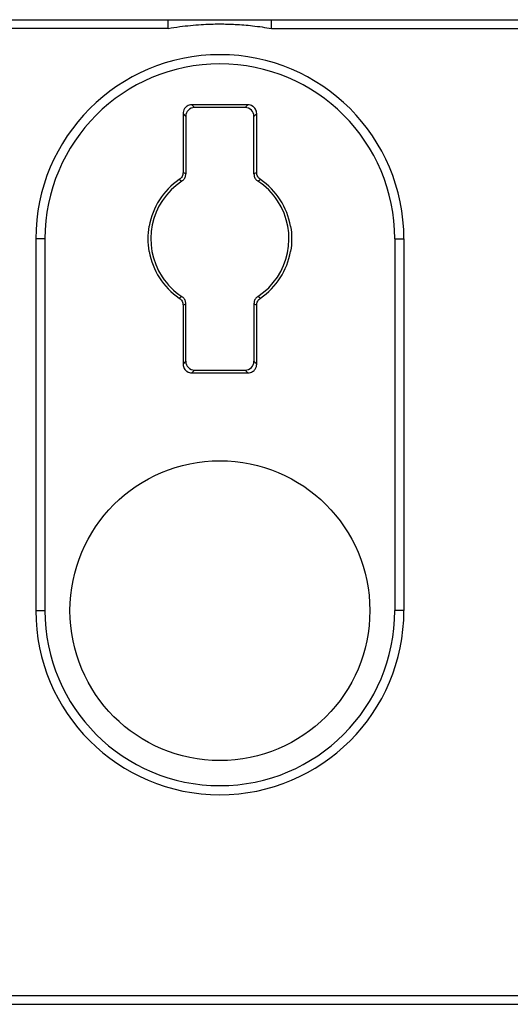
# Model space of a CAD drawing. Header units: inches. Extents: x -22 to 93, y 13 to 209.
# Tile 3 of 10: x -5 to 6, y 29 to 51. Entities that reach past the tile are written whole.
import ezdxf

# ---------------------------------------------------------------- set-up
doc = ezdxf.new("R2010")
doc.units = ezdxf.units.IN
doc.header["$MEASUREMENT"] = 0

# ---------------------------------------------------------------- blocks, each defined once
blk = doc.blocks.new('block 335')
at = {"color": 7, "lineweight": 25}
blk.add_lwpolyline([(-21.609, 51.08), (-1.792, 51.08)], dxfattribs=at)
blk = doc.blocks.new('block 338')
at = {"color": 7, "lineweight": 25}
blk.add_lwpolyline([(0.575, 51.08), (11.651, 51.08)], dxfattribs=at)
blk = doc.blocks.new('block 339')
at = {"color": 7, "lineweight": 25}
blk.add_open_spline([(-1.458, 51.08), (-1.144, 51.079), (-0.831, 51.079), (-0.517, 51.079), (-0.264, 51.079), (-0.011, 51.079), (0.242, 51.08)], degree=3, knots=[0, 0, 0, 0, 1, 1, 1, 2, 2, 2, 2], dxfattribs=at)
blk = doc.blocks.new('block 377')
at = {"color": 7, "lineweight": 25}
blk.add_lwpolyline([(-1.792, 50.881), (-21.908, 50.881)], dxfattribs=at)
blk = doc.blocks.new('block 379')
at = {"color": 7, "lineweight": 25}
blk.add_lwpolyline([(-1.792, 50.881), (-1.792, 51.08)], dxfattribs=at)
blk = doc.blocks.new('block 380')
at = {"color": 7, "lineweight": 25}
blk.add_open_spline([(-1.792, 50.881), (-1.704, 50.895), (-1.616, 50.909), (-1.528, 50.921), (-1.445, 50.932), (-1.361, 50.942), (-1.277, 50.95), (-1.198, 50.958), (-1.119, 50.964), (-1.04, 50.969), (-0.966, 50.974), (-0.892, 50.977), (-0.817, 50.98), (-0.748, 50.982), (-0.679, 50.983), (-0.61, 50.983), (-0.492, 50.983), (-0.374, 50.98), (-0.256, 50.974), (-0.124, 50.967), (0.009, 50.957), (0.14, 50.942), (0.286, 50.925), (0.43, 50.903), (0.575, 50.881)], degree=3, knots=[0, 0, 0, 0, 1, 1, 1, 2, 2, 2, 3, 3, 3, 4, 4, 4, 5, 5, 5, 6, 6, 6, 7, 7, 7, 8, 8, 8, 8], dxfattribs=at)
blk = doc.blocks.new('block 381')
at = {"color": 7, "lineweight": 25}
blk.add_lwpolyline([(0.575, 50.881), (0.575, 51.08)], dxfattribs=at)
blk = doc.blocks.new('block 389')
at = {"color": 7, "lineweight": 25}
blk.add_lwpolyline([(0.575, 50.881), (11.651, 50.881)], dxfattribs=at)
blk = doc.blocks.new('block 393')
at = {"color": 7, "lineweight": 25}
blk.add_lwpolyline([(-4.818, 46.071), (-4.818, 37.57)], dxfattribs=at)
blk = doc.blocks.new('block 394')
at = {"color": 7, "lineweight": 25}
blk.add_open_spline([(-4.818, 37.57), (-4.818, 35.246), (-2.933, 33.361), (-0.609, 33.361), (1.716, 33.361), (3.601, 35.246), (3.601, 37.57)], degree=3, knots=[0, 0, 0, 0, 1, 1, 1, 2, 2, 2, 2], dxfattribs=at)
blk = doc.blocks.new('block 395')
at = {"color": 7, "lineweight": 25}
blk.add_lwpolyline([(3.601, 46.071), (3.601, 37.57)], dxfattribs=at)
blk = doc.blocks.new('block 396')
at = {"color": 7, "lineweight": 25}
blk.add_open_spline([(3.601, 46.071), (3.601, 48.395), (1.716, 50.28), (-0.608, 50.28), (-2.933, 50.28), (-4.818, 48.395), (-4.818, 46.071)], degree=3, knots=[0, 0, 0, 0, 1, 1, 1, 2, 2, 2, 2], dxfattribs=at)
blk = doc.blocks.new('block 402')
at = {"color": 7, "lineweight": 25}
blk.add_lwpolyline([(-21.609, 28.77), (6.279, 28.77)], dxfattribs=at)
blk = doc.blocks.new('block 416')
at = {"color": 7, "lineweight": 25}
blk.add_lwpolyline([(-21.609, 28.571), (6.279, 28.571)], dxfattribs=at)
blk = doc.blocks.new('block 417')
at = {"color": 7, "lineweight": 25}
blk.add_lwpolyline([(3.392, 46.071), (3.601, 46.071)], dxfattribs=at)
blk = doc.blocks.new('block 418')
at = {"color": 7, "lineweight": 25}
blk.add_open_spline([(3.392, 46.071), (3.392, 48.28), (1.601, 50.07), (-0.608, 50.07), (-2.818, 50.07), (-4.609, 48.28), (-4.609, 46.071)], degree=3, knots=[0, 0, 0, 0, 1, 1, 1, 2, 2, 2, 2], dxfattribs=at)
blk = doc.blocks.new('block 419')
at = {"color": 7, "lineweight": 25}
blk.add_lwpolyline([(-4.609, 46.071), (-4.818, 46.071)], dxfattribs=at)
blk = doc.blocks.new('block 420')
at = {"color": 7, "lineweight": 25}
blk.add_lwpolyline([(-4.818, 37.57), (-4.609, 37.57)], dxfattribs=at)
blk = doc.blocks.new('block 421')
at = {"color": 7, "lineweight": 25}
blk.add_lwpolyline([(-4.609, 46.071), (-4.609, 37.57)], dxfattribs=at)
blk = doc.blocks.new('block 433')
at = {"color": 7, "lineweight": 25}
blk.add_lwpolyline([(3.601, 37.57), (3.392, 37.57)], dxfattribs=at)
blk = doc.blocks.new('block 434')
at = {"color": 7, "lineweight": 25}
blk.add_lwpolyline([(3.392, 46.071), (3.392, 37.57)], dxfattribs=at)
blk = doc.blocks.new('block 437')
at = {"color": 7, "lineweight": 25}
blk.add_open_spline([(-4.609, 37.57), (-4.609, 35.361), (-2.818, 33.57), (-0.608, 33.57), (1.601, 33.57), (3.392, 35.361), (3.392, 37.57)], degree=3, knots=[0, 0, 0, 0, 1, 1, 1, 2, 2, 2, 2], dxfattribs=at)
blk = doc.blocks.new('block 501')
at = {"color": 7, "lineweight": 25}
blk.add_open_spline([(0.261, 44.752), (0.28, 44.74), (0.3, 44.728), (0.321, 44.716)], degree=3, dxfattribs=at)
blk = doc.blocks.new('block 502')
at = {"color": 7, "lineweight": 25}
blk.add_open_spline([(0.261, 44.752), (0.989, 45.232), (1.19, 46.211), (0.71, 46.94), (0.592, 47.119), (0.439, 47.271), (0.261, 47.389)], degree=3, knots=[0, 0, 0, 0, 1, 1, 1, 2, 2, 2, 2], dxfattribs=at)
blk = doc.blocks.new('block 503')
at = {"color": 7, "lineweight": 25}
blk.add_open_spline([(0.321, 47.425), (0.3, 47.413), (0.28, 47.401), (0.261, 47.389)], degree=3, dxfattribs=at)
blk = doc.blocks.new('block 504')
at = {"color": 7, "lineweight": 25}
blk.add_open_spline([(1.016, 45.787), (1.049, 45.975), (1.049, 46.166), (1.016, 46.354)], degree=3, dxfattribs=at)
blk = doc.blocks.new('block 505')
at = {"color": 7, "lineweight": 25}
blk.add_open_spline([(-1.478, 47.389), (-1.497, 47.401), (-1.517, 47.413), (-1.538, 47.425)], degree=3, dxfattribs=at)
blk = doc.blocks.new('block 506')
at = {"color": 7, "lineweight": 25}
blk.add_open_spline([(-1.478, 47.389), (-2.206, 46.909), (-2.407, 45.93), (-1.927, 45.201), (-1.809, 45.023), (-1.656, 44.87), (-1.478, 44.752)], degree=3, knots=[0, 0, 0, 0, 1, 1, 1, 2, 2, 2, 2], dxfattribs=at)
blk = doc.blocks.new('block 507')
at = {"color": 7, "lineweight": 25}
blk.add_open_spline([(-1.538, 44.716), (-1.517, 44.728), (-1.497, 44.74), (-1.478, 44.752)], degree=3, dxfattribs=at)
blk = doc.blocks.new('block 508')
at = {"color": 7, "lineweight": 25}
blk.add_open_spline([(-2.233, 46.354), (-2.266, 46.166), (-2.266, 45.975), (-2.233, 45.787)], degree=3, dxfattribs=at)
blk = doc.blocks.new('block 509')
at = {"color": 7, "lineweight": 25}
blk.add_open_spline([(2.82, 37.57), (2.82, 39.464), (1.285, 40.999), (-0.608, 40.999), (-2.502, 40.999), (-4.037, 39.464), (-4.037, 37.57), (-4.037, 35.677), (-2.502, 34.142), (-0.608, 34.142), (1.285, 34.142), (2.82, 35.677), (2.82, 37.57), (2.82, 37.57), (2.82, 37.57), (2.82, 37.57)], degree=3, knots=[0, 0, 0, 0, 1, 1, 1, 2, 2, 2, 3, 3, 3, 4, 4, 4, 5, 5, 5, 5], dxfattribs=at)
blk = doc.blocks.new('block 510')
at = {"color": 7, "lineweight": 25}
blk.add_open_spline([(-1.538, 44.716), (-1.512, 44.699), (-1.489, 44.674), (-1.474, 44.644), (-1.459, 44.615), (-1.451, 44.582), (-1.451, 44.551)], degree=3, knots=[0, 0, 0, 0, 1, 1, 1, 2, 2, 2, 2], dxfattribs=at)
blk = doc.blocks.new('block 511')
at = {"color": 7, "lineweight": 25}
blk.add_open_spline([(0.234, 44.551), (0.234, 44.582), (0.242, 44.615), (0.257, 44.644), (0.272, 44.674), (0.295, 44.699), (0.321, 44.716)], degree=3, knots=[0, 0, 0, 0, 1, 1, 1, 2, 2, 2, 2], dxfattribs=at)
blk = doc.blocks.new('block 512')
at = {"color": 7, "lineweight": 25}
blk.add_open_spline([(0.321, 47.425), (0.295, 47.442), (0.272, 47.467), (0.257, 47.496), (0.242, 47.526), (0.234, 47.559), (0.234, 47.59)], degree=3, knots=[0, 0, 0, 0, 1, 1, 1, 2, 2, 2, 2], dxfattribs=at)
blk = doc.blocks.new('block 513')
at = {"color": 7, "lineweight": 25}
blk.add_open_spline([(-1.451, 47.59), (-1.451, 47.559), (-1.459, 47.526), (-1.474, 47.496), (-1.489, 47.467), (-1.512, 47.442), (-1.538, 47.425)], degree=3, knots=[0, 0, 0, 0, 1, 1, 1, 2, 2, 2, 2], dxfattribs=at)
blk = doc.blocks.new('block 514')
at = {"color": 7, "lineweight": 25}
blk.add_open_spline([(0.234, 48.934), (0.234, 48.974), (0.222, 49.009), (0.206, 49.036), (0.19, 49.063), (0.169, 49.083), (0.149, 49.098), (0.107, 49.126), (0.067, 49.134), (0.034, 49.134)], degree=3, knots=[0, 0, 0, 0, 1, 1, 1, 2, 2, 2, 3, 3, 3, 3], dxfattribs=at)
blk = doc.blocks.new('block 515')
at = {"color": 7, "lineweight": 25}
blk.add_lwpolyline([(0.234, 47.59), (0.234, 48.934)], dxfattribs=at)
blk = doc.blocks.new('block 516')
at = {"color": 7, "lineweight": 25}
blk.add_lwpolyline([(-1.451, 48.934), (-1.451, 47.59)], dxfattribs=at)
blk = doc.blocks.new('block 517')
at = {"color": 7, "lineweight": 25}
blk.add_lwpolyline([(0.034, 49.134), (-1.251, 49.134)], dxfattribs=at)
blk = doc.blocks.new('block 518')
at = {"color": 7, "lineweight": 25}
blk.add_open_spline([(1.009, 46.357), (0.932, 46.791), (0.684, 47.175), (0.321, 47.425)], degree=3, dxfattribs=at)
blk = doc.blocks.new('block 519')
at = {"color": 7, "lineweight": 25}
blk.add_open_spline([(-1.451, 43.207), (-1.451, 43.167), (-1.439, 43.132), (-1.423, 43.105), (-1.407, 43.077), (-1.386, 43.057), (-1.366, 43.043), (-1.324, 43.014), (-1.284, 43.007), (-1.251, 43.008)], degree=3, knots=[0, 0, 0, 0, 1, 1, 1, 2, 2, 2, 3, 3, 3, 3], dxfattribs=at)
blk = doc.blocks.new('block 520')
at = {"color": 7, "lineweight": 25}
blk.add_open_spline([(-2.226, 45.784), (-2.149, 45.351), (-1.901, 44.965), (-1.538, 44.716)], degree=3, dxfattribs=at)
blk = doc.blocks.new('block 521')
at = {"color": 7, "lineweight": 25}
blk.add_open_spline([(0.321, 44.716), (0.684, 44.965), (0.932, 45.351), (1.009, 45.784)], degree=3, dxfattribs=at)
blk = doc.blocks.new('block 522')
at = {"color": 7, "lineweight": 25}
blk.add_open_spline([(-1.251, 49.134), (-1.292, 49.134), (-1.327, 49.122), (-1.354, 49.105), (-1.381, 49.089), (-1.401, 49.069), (-1.415, 49.048), (-1.444, 49.007), (-1.451, 48.967), (-1.451, 48.934)], degree=3, knots=[0, 0, 0, 0, 1, 1, 1, 2, 2, 2, 3, 3, 3, 3], dxfattribs=at)
blk = doc.blocks.new('block 523')
at = {"color": 7, "lineweight": 25}
blk.add_open_spline([(0.034, 43.008), (0.075, 43.007), (0.11, 43.019), (0.137, 43.035), (0.164, 43.052), (0.184, 43.072), (0.198, 43.093), (0.227, 43.134), (0.234, 43.174), (0.234, 43.207)], degree=3, knots=[0, 0, 0, 0, 1, 1, 1, 2, 2, 2, 3, 3, 3, 3], dxfattribs=at)
blk = doc.blocks.new('block 524')
at = {"color": 7, "lineweight": 25}
blk.add_lwpolyline([(-1.451, 44.551), (-1.451, 43.207)], dxfattribs=at)
blk = doc.blocks.new('block 525')
at = {"color": 7, "lineweight": 25}
blk.add_open_spline([(-1.538, 47.425), (-1.901, 47.175), (-2.149, 46.791), (-2.226, 46.357)], degree=3, dxfattribs=at)
blk = doc.blocks.new('block 526')
at = {"color": 7, "lineweight": 25}
blk.add_lwpolyline([(-1.251, 43.008), (0.034, 43.008)], dxfattribs=at)
blk = doc.blocks.new('block 527')
at = {"color": 7, "lineweight": 25}
blk.add_lwpolyline([(0.234, 43.207), (0.234, 44.551)], dxfattribs=at)
blk = doc.blocks.new('block 528')
at = {"color": 7, "lineweight": 25}
blk.add_lwpolyline([(1.009, 45.784), (1.016, 45.787)], dxfattribs=at)
blk = doc.blocks.new('block 529')
at = {"color": 7, "lineweight": 25}
blk.add_lwpolyline([(-2.226, 46.357), (-2.233, 46.354)], dxfattribs=at)
blk = doc.blocks.new('block 530')
at = {"color": 7, "lineweight": 25}
blk.add_lwpolyline([(-2.233, 45.787), (-2.226, 45.784)], dxfattribs=at)
blk = doc.blocks.new('block 531')
at = {"color": 7, "lineweight": 25}
blk.add_lwpolyline([(1.016, 46.354), (1.009, 46.357)], dxfattribs=at)
blk = doc.blocks.new('block 532')
at = {"color": 7, "lineweight": 25}
blk.add_lwpolyline([(0.034, 49.134), (-0.029, 49.071)], dxfattribs=at)
blk = doc.blocks.new('block 533')
at = {"color": 7, "lineweight": 25}
blk.add_lwpolyline([(0.234, 48.934), (0.171, 48.871)], dxfattribs=at)
blk = doc.blocks.new('block 534')
at = {"color": 7, "lineweight": 25}
blk.add_open_spline([(0.171, 48.871), (0.171, 48.981), (0.081, 49.071), (-0.029, 49.071)], degree=3, dxfattribs=at)
blk = doc.blocks.new('block 535')
at = {"color": 7, "lineweight": 25}
blk.add_lwpolyline([(-1.251, 43.008), (-1.188, 43.071)], dxfattribs=at)
blk = doc.blocks.new('block 536')
at = {"color": 7, "lineweight": 25}
blk.add_lwpolyline([(-1.451, 43.207), (-1.388, 43.27)], dxfattribs=at)
blk = doc.blocks.new('block 537')
at = {"color": 7, "lineweight": 25}
blk.add_open_spline([(-1.388, 43.27), (-1.388, 43.16), (-1.298, 43.071), (-1.188, 43.071)], degree=3, dxfattribs=at)
blk = doc.blocks.new('block 538')
at = {"color": 7, "lineweight": 25}
blk.add_lwpolyline([(-1.451, 48.934), (-1.388, 48.871)], dxfattribs=at)
blk = doc.blocks.new('block 539')
at = {"color": 7, "lineweight": 25}
blk.add_lwpolyline([(-1.251, 49.134), (-1.188, 49.071)], dxfattribs=at)
blk = doc.blocks.new('block 540')
at = {"color": 7, "lineweight": 25}
blk.add_open_spline([(-1.188, 49.071), (-1.298, 49.071), (-1.388, 48.981), (-1.388, 48.871)], degree=3, dxfattribs=at)
blk = doc.blocks.new('block 541')
at = {"color": 7, "lineweight": 25}
blk.add_lwpolyline([(0.234, 43.207), (0.171, 43.27)], dxfattribs=at)
blk = doc.blocks.new('block 542')
at = {"color": 7, "lineweight": 25}
blk.add_lwpolyline([(0.034, 43.008), (-0.029, 43.071)], dxfattribs=at)
blk = doc.blocks.new('block 543')
at = {"color": 7, "lineweight": 25}
blk.add_open_spline([(-0.029, 43.071), (0.081, 43.071), (0.171, 43.16), (0.171, 43.27)], degree=3, dxfattribs=at)
blk = doc.blocks.new('block 544')
at = {"color": 7, "lineweight": 25}
blk.add_open_spline([(-1.451, 44.551), (-1.43, 44.563), (-1.409, 44.574), (-1.388, 44.585)], degree=3, dxfattribs=at)
blk = doc.blocks.new('block 545')
at = {"color": 7, "lineweight": 25}
blk.add_lwpolyline([(-1.388, 43.27), (-1.388, 44.585)], dxfattribs=at)
blk = doc.blocks.new('block 546')
at = {"color": 7, "lineweight": 25}
blk.add_lwpolyline([(0.171, 44.585), (0.171, 43.27)], dxfattribs=at)
blk = doc.blocks.new('block 547')
at = {"color": 7, "lineweight": 25}
blk.add_open_spline([(0.171, 44.585), (0.192, 44.574), (0.213, 44.563), (0.234, 44.551)], degree=3, dxfattribs=at)
blk = doc.blocks.new('block 548')
at = {"color": 7, "lineweight": 25}
blk.add_lwpolyline([(-1.388, 48.871), (-1.388, 47.556)], dxfattribs=at)
blk = doc.blocks.new('block 549')
at = {"color": 7, "lineweight": 25}
blk.add_open_spline([(-1.388, 47.556), (-1.409, 47.567), (-1.43, 47.578), (-1.451, 47.59)], degree=3, dxfattribs=at)
blk = doc.blocks.new('block 550')
at = {"color": 7, "lineweight": 25}
blk.add_open_spline([(0.234, 47.59), (0.213, 47.578), (0.192, 47.567), (0.171, 47.556)], degree=3, dxfattribs=at)
blk = doc.blocks.new('block 551')
at = {"color": 7, "lineweight": 25}
blk.add_lwpolyline([(0.171, 47.556), (0.171, 48.871)], dxfattribs=at)
blk = doc.blocks.new('block 552')
at = {"color": 7, "lineweight": 25}
blk.add_lwpolyline([(-1.188, 43.071), (-0.029, 43.071)], dxfattribs=at)
blk = doc.blocks.new('block 553')
at = {"color": 7, "lineweight": 25}
blk.add_lwpolyline([(-0.029, 49.071), (-1.188, 49.071)], dxfattribs=at)
blk = doc.blocks.new('block 554')
at = {"color": 7, "lineweight": 25}
blk.add_open_spline([(0.171, 47.556), (0.172, 47.543), (0.172, 47.53), (0.175, 47.518), (0.177, 47.504), (0.181, 47.492), (0.186, 47.479), (0.191, 47.467), (0.198, 47.455), (0.205, 47.444), (0.213, 47.433), (0.221, 47.422), (0.231, 47.413), (0.24, 47.405), (0.25, 47.397), (0.261, 47.389)], degree=3, knots=[0, 0, 0, 0, 1, 1, 1, 2, 2, 2, 3, 3, 3, 4, 4, 4, 5, 5, 5, 5], dxfattribs=at)
blk = doc.blocks.new('block 555')
at = {"color": 7, "lineweight": 25}
blk.add_open_spline([(-1.388, 44.585), (-1.389, 44.598), (-1.389, 44.611), (-1.392, 44.623), (-1.394, 44.636), (-1.398, 44.649), (-1.403, 44.662), (-1.408, 44.674), (-1.415, 44.686), (-1.422, 44.697), (-1.43, 44.708), (-1.438, 44.718), (-1.448, 44.728), (-1.457, 44.736), (-1.467, 44.744), (-1.478, 44.752)], degree=3, knots=[0, 0, 0, 0, 1, 1, 1, 2, 2, 2, 3, 3, 3, 4, 4, 4, 5, 5, 5, 5], dxfattribs=at)
blk = doc.blocks.new('block 556')
at = {"color": 7, "lineweight": 25}
blk.add_open_spline([(-1.478, 47.389), (-1.467, 47.397), (-1.457, 47.405), (-1.448, 47.413), (-1.438, 47.422), (-1.43, 47.433), (-1.422, 47.444), (-1.415, 47.455), (-1.408, 47.467), (-1.403, 47.479), (-1.398, 47.492), (-1.394, 47.504), (-1.392, 47.518), (-1.389, 47.53), (-1.389, 47.543), (-1.388, 47.556)], degree=3, knots=[0, 0, 0, 0, 1, 1, 1, 2, 2, 2, 3, 3, 3, 4, 4, 4, 5, 5, 5, 5], dxfattribs=at)
blk = doc.blocks.new('block 557')
at = {"color": 7, "lineweight": 25}
blk.add_open_spline([(0.261, 44.752), (0.25, 44.744), (0.24, 44.736), (0.231, 44.728), (0.221, 44.718), (0.213, 44.708), (0.205, 44.697), (0.198, 44.686), (0.191, 44.674), (0.186, 44.662), (0.181, 44.649), (0.177, 44.636), (0.175, 44.623), (0.172, 44.611), (0.172, 44.598), (0.171, 44.585)], degree=3, knots=[0, 0, 0, 0, 1, 1, 1, 2, 2, 2, 3, 3, 3, 4, 4, 4, 5, 5, 5, 5], dxfattribs=at)
blk = doc.blocks.new('block 1075')
at = {"color": 253, "lineweight": 25}
blk.add_lwpolyline([(-1.792, 51.08), (-1.458, 51.08)], dxfattribs=at)
blk = doc.blocks.new('block 1076')
at = {"color": 253, "lineweight": 25}
blk.add_lwpolyline([(0.242, 51.08), (0.575, 51.08)], dxfattribs=at)

msp = doc.modelspace()

# ---------------------------------------------------------------- block references
for name in ['block 377', 'block 335', 'block 379', 'block 1075', 'block 380', 'block 339', 'block 1076', 'block 338', 'block 381', 'block 389', 'block 396', 'block 418', 'block 522', 'block 517', 'block 539', 'block 532', 'block 514', 'block 516', 'block 538', 'block 540', 'block 548', 'block 553', 'block 534', 'block 533', 'block 551', 'block 515', 'block 513', 'block 556', 'block 549', 'block 550', 'block 554', 'block 512', 'block 506', 'block 525', 'block 505', 'block 503', 'block 502', 'block 518', 'block 508', 'block 529', 'block 531', 'block 504', 'block 393', 'block 419', 'block 421', 'block 417', 'block 434', 'block 395', 'block 530', 'block 520', 'block 521', 'block 528', 'block 507', 'block 510', 'block 555', 'block 544', 'block 545', 'block 557', 'block 546', 'block 547', 'block 511', 'block 501', 'block 524', 'block 527', 'block 536', 'block 537', 'block 543', 'block 541', 'block 519', 'block 535', 'block 526', 'block 552', 'block 542', 'block 523', 'block 509', 'block 394', 'block 420', 'block 437', 'block 433', 'block 402', 'block 416']:
    msp.add_blockref(name, (0, 0))

doc.saveas('drawing.dxf')
